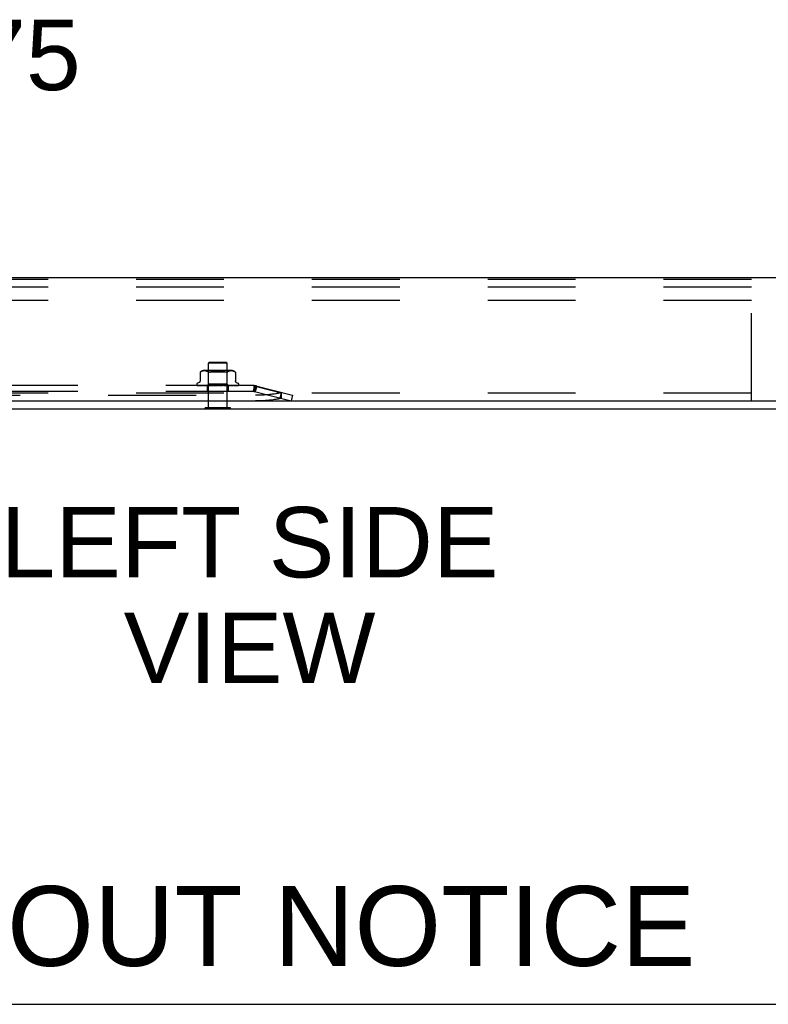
# Model space of a CAD drawing. Header units: inches. Extents: x 0 to 213, y 0 to 138.
# Tile 3 of 38: x 25 to 35, y 0 to 13. Entities that reach past the tile are written whole.
import ezdxf

# ---------------------------------------------------------------- set-up
doc = ezdxf.new("R2010")
doc.units = ezdxf.units.IN
doc.header["$LTSCALE"] = 11.736377
doc.header["$MEASUREMENT"] = 0
doc.linetypes.add('HIDDEN', pattern=[0.2, 0.1, -0.1])
doc.layers.get('0').update_dxf_attribs({"linetype": 'CONTINUOUS'})
doc.layers.add('DEFAULT_2', color=8, linetype='HIDDEN')
doc.layers.add('DIMENSIONS', color=7, linetype='CONTINUOUS')
doc.styles.get("Standard").update_dxf_attribs({"font": 'arial.ttf'})
doc.dimstyles.new('DIMSTYLE_1', dxfattribs={"dimtxt": 0.941421, "dimasz": 1.255227, "dimexe": 0.09, "dimexo": 0.07, "dimgap": 0.0375, "dimtad": 0, "dimtih": 1, "dimtoh": 1, "dimzin": 4, "dimdsep": 46, "dimtxsty": 'Standard', "dimblk": '_FILLED', "dimblk1": '_FILLED', "dimblk2": '_FILLED', "dimcen": 0.09, "dimazin": 1, "dimtfac": 1, "dimtdec": 3, "dimtofl": 0, "dimtmove": 0, "dimatfit": 3, "dimldrblk": '_FILLED', "dimfxl": 0, "dimtolj": 1, "dimtzin": 4, "dimarcsym": 0})

# ---------------------------------------------------------------- blocks, each defined once
blk = doc.blocks.new('_FILLED')
at = {"color": 0, "linetype": 'ByBlock'}
blk.add_solid([(0, 0), (-1, 0.2), (-1, -0.2)], dxfattribs=at)
blk = doc.blocks.new('*D14')
at = {"layer": 'DIMENSIONS', "color": 2, "linetype": 'Continuous'}
for p, q in [((22.034, 9.707), (22.034, 12.685)), ((22.034, 12.685), (23.132, 12.685)), ((22.034, 7.957), (22.034, 5.447))]:
    blk.add_line(p, q, dxfattribs=at)
at = {"layer": 'DIMENSIONS', "color": 2, "linetype": 'Continuous', "xscale": 1.2552274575, "yscale": 1.2552274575, "zscale": 1.2552274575}
for p, rotation in [((22.034, 9.707), 270), ((22.034, 7.957), 90)]:
    blk.add_blockref('_FILLED', p, dxfattribs=dict(at, rotation=rotation))
at = {"layer": 'DIMENSIONS', "color": 2, "linetype": 'Continuous', "insert": (23.603, 13.156), "char_height": 0.9414, "width": 2.55828, "attachment_point": 1, "line_spacing_factor": 0.9}
blk.add_mtext('1.75', dxfattribs=at)

msp = doc.modelspace()

# ---------------------------------------------------------------- linework, layer by layer
at = {"color": 3, "linetype": 'Continuous'}
for p, q in [((36.178, 9.707), (17.804, 9.707)), ((16.058, 8.061), (37.991, 8.061)), ((16.043, 7.957), (37.939, 7.957))]:
    msp.add_line(p, q, dxfattribs=at)
at = {"color": 7, "linetype": 'Continuous'}
for p, q in [((27.823, 7.953), (27.823, 7.957)), ((28.16, 7.953), (27.823, 7.953)), ((28.16, 7.953), (28.16, 7.957)), ((0, 0), (213.389, 0))]:
    msp.add_line(p, q, dxfattribs=at)
at = {"layer": 'DEFAULT_2', "color": 8, "linetype": 'HIDDEN'}
for p, q in [((35.116, 9.686), (16.116, 9.686)), ((35.116, 8.061), (35.116, 9.686)), ((35.116, 9.582), (16.116, 9.582)), ((35.116, 9.405), (16.116, 9.405)), ((27.877, 8.578), (27.867, 8.568)), ((28.115, 8.568), (27.867, 8.568)), ((27.867, 7.971), (27.867, 8.568)), ((27.877, 8.578), (28.105, 8.578)), ((28.105, 8.578), (28.115, 8.568)), ((28.115, 7.971), (28.115, 8.568)), ((27.755, 8.444), (27.755, 8.331)), ((27.755, 8.444), (27.756, 8.444)), ((27.756, 8.445), (27.756, 8.444)), ((27.758, 8.446), (27.759, 8.447)), ((27.759, 8.447), (27.764, 8.451)), ((27.775, 8.457), (27.769, 8.454)), ((27.78, 8.458), (27.775, 8.456)), ((27.786, 8.46), (27.78, 8.458)), ((27.791, 8.461), (27.786, 8.46)), ((27.796, 8.462), (27.791, 8.461)), ((27.801, 8.462), (27.796, 8.462)), ((27.806, 8.463), (27.801, 8.462)), ((27.811, 8.463), (27.806, 8.463)), ((27.816, 8.463), (27.811, 8.463)), ((28.171, 8.468), (27.812, 8.468)), ((27.821, 8.462), (27.816, 8.463)), ((27.826, 8.462), (27.821, 8.462)), ((27.831, 8.461), (27.826, 8.462)), ((27.836, 8.46), (27.831, 8.461)), ((27.842, 8.458), (27.836, 8.46)), ((27.847, 8.456), (27.842, 8.458)), ((27.866, 8.448), (27.846, 8.468)), ((27.853, 8.454), (27.847, 8.456)), ((28.117, 8.448), (27.866, 8.448)), ((27.866, 8.285), (27.866, 8.448)), ((27.94, 8.46), (27.953, 8.461)), ((28.043, 8.46), (28.054, 8.458)), ((28.076, 8.454), (28.086, 8.451)), ((28.112, 8.444), (28.114, 8.444)), ((28.117, 8.448), (28.137, 8.468)), ((28.117, 8.285), (28.117, 8.448)), ((28.12, 8.447), (28.125, 8.451)), ((28.13, 8.454), (28.125, 8.451)), ((28.136, 8.456), (28.13, 8.454)), ((28.141, 8.458), (28.136, 8.456)), ((28.147, 8.46), (28.141, 8.458)), ((28.152, 8.461), (28.147, 8.46)), ((28.157, 8.462), (28.152, 8.461)), ((28.162, 8.462), (28.157, 8.462)), ((28.167, 8.463), (28.162, 8.462)), ((28.172, 8.463), (28.167, 8.463)), ((28.177, 8.463), (28.172, 8.463)), ((28.182, 8.462), (28.177, 8.463)), ((28.187, 8.462), (28.181, 8.462)), ((28.192, 8.461), (28.187, 8.462)), ((28.197, 8.46), (28.192, 8.461)), ((28.203, 8.458), (28.197, 8.46)), ((28.208, 8.456), (28.203, 8.458)), ((28.214, 8.454), (28.208, 8.457)), ((28.227, 8.444), (28.228, 8.444)), ((28.228, 8.444), (28.228, 8.331)), ((27.736, 8.304), (27.721, 8.298)), ((28.247, 8.304), (28.262, 8.298)), ((35.116, 8.165), (16.116, 8.165)), ((28.471, 8.266), (19.512, 8.266)), ((28.471, 8.188), (19.512, 8.188)), ((27.71, 8.283), (27.71, 8.282)), ((27.714, 8.271), (27.714, 8.271)), ((27.848, 8.267), (27.719, 8.269)), ((27.849, 8.267), (27.722, 8.269)), ((27.852, 8.267), (27.726, 8.269)), ((27.734, 8.269), (27.734, 8.269)), ((27.856, 8.267), (27.735, 8.269)), ((27.861, 8.267), (27.742, 8.269)), ((27.742, 8.269), (27.742, 8.269)), ((27.867, 8.267), (27.757, 8.269)), ((27.757, 8.269), (27.757, 8.269)), ((27.768, 8.269), (27.767, 8.269)), ((27.874, 8.267), (27.768, 8.269)), ((27.768, 8.269), (27.768, 8.269)), ((27.777, 8.268), (27.783, 8.267)), ((27.783, 8.267), (27.789, 8.266)), ((27.883, 8.267), (27.788, 8.269)), ((27.892, 8.267), (27.801, 8.269)), ((27.801, 8.269), (27.801, 8.269)), ((27.812, 8.268), (27.82, 8.267)), ((27.82, 8.267), (27.826, 8.266)), ((27.903, 8.267), (27.826, 8.269)), ((27.914, 8.267), (27.842, 8.269)), ((27.842, 8.269), (27.842, 8.269)), ((27.842, 8.269), (27.858, 8.267)), ((27.847, 8.266), (27.866, 8.285)), ((27.848, 8.267), (27.848, 8.267)), ((27.849, 8.267), (27.849, 8.267)), ((27.851, 8.266), (27.851, 8.188)), ((27.852, 8.267), (27.852, 8.267)), ((27.852, 8.266), (27.856, 8.267)), ((27.856, 8.267), (27.856, 8.267)), ((27.858, 8.267), (27.869, 8.266)), ((27.861, 8.267), (27.861, 8.267)), ((27.864, 8.266), (27.861, 8.267)), ((27.862, 8.266), (27.867, 8.267)), ((28.117, 8.285), (27.866, 8.285)), ((27.867, 8.267), (27.867, 8.267)), ((27.926, 8.267), (27.87, 8.269)), ((27.874, 8.267), (27.875, 8.267)), ((27.88, 8.266), (27.875, 8.267)), ((27.877, 8.266), (27.883, 8.267)), ((27.883, 8.267), (27.883, 8.267)), ((27.938, 8.267), (27.887, 8.269)), ((27.887, 8.269), (27.888, 8.269)), ((27.888, 8.269), (27.917, 8.266)), ((27.892, 8.267), (27.893, 8.267)), ((27.899, 8.266), (27.893, 8.267)), ((27.895, 8.266), (27.903, 8.267)), ((27.903, 8.267), (27.903, 8.267)), ((27.914, 8.267), (27.914, 8.267)), ((27.921, 8.266), (27.914, 8.267)), ((27.917, 8.266), (27.925, 8.267)), ((27.952, 8.267), (27.918, 8.269)), ((27.926, 8.267), (27.925, 8.267)), ((27.964, 8.267), (27.937, 8.269)), ((27.937, 8.269), (27.937, 8.269)), ((27.937, 8.269), (27.967, 8.266)), ((27.938, 8.267), (27.938, 8.267)), ((27.946, 8.266), (27.938, 8.267)), ((27.942, 8.266), (27.951, 8.267)), ((27.952, 8.267), (27.951, 8.267)), ((27.964, 8.267), (27.965, 8.267)), ((27.973, 8.266), (27.965, 8.267)), ((27.969, 8.266), (27.978, 8.267)), ((28.001, 8.266), (27.992, 8.267)), ((27.996, 8.266), (28.005, 8.267)), ((28.039, 8.269), (28.018, 8.267)), ((28.018, 8.267), (28.019, 8.267)), ((28.028, 8.266), (28.019, 8.267)), ((28.023, 8.266), (28.032, 8.267)), ((28.071, 8.269), (28.032, 8.267)), ((28.032, 8.267), (28.032, 8.267)), ((28.071, 8.269), (28.041, 8.266)), ((28.09, 8.269), (28.044, 8.267)), ((28.044, 8.267), (28.045, 8.267)), ((28.053, 8.266), (28.045, 8.267)), ((28.049, 8.266), (28.057, 8.267)), ((28.119, 8.269), (28.057, 8.267)), ((28.057, 8.267), (28.057, 8.267)), ((28.136, 8.269), (28.069, 8.267)), ((28.069, 8.267), (28.069, 8.267)), ((28.077, 8.266), (28.069, 8.267)), ((28.071, 8.269), (28.071, 8.269)), ((28.073, 8.266), (28.08, 8.267)), ((28.162, 8.269), (28.08, 8.267)), ((28.08, 8.267), (28.08, 8.267)), ((28.177, 8.269), (28.09, 8.267)), ((28.09, 8.266), (28.097, 8.267)), ((28.09, 8.267), (28.091, 8.267)), ((28.097, 8.266), (28.091, 8.267)), ((28.094, 8.266), (28.1, 8.267)), ((28.097, 8.267), (28.119, 8.269)), ((28.199, 8.269), (28.1, 8.267)), ((28.1, 8.267), (28.1, 8.267)), ((28.212, 8.269), (28.108, 8.267)), ((28.108, 8.267), (28.109, 8.267)), ((28.114, 8.266), (28.109, 8.267)), ((28.112, 8.266), (28.116, 8.267)), ((28.229, 8.269), (28.116, 8.267)), ((28.116, 8.267), (28.116, 8.267)), ((28.116, 8.267), (28.116, 8.267)), ((28.136, 8.266), (28.117, 8.285)), ((28.119, 8.269), (28.119, 8.269)), ((28.238, 8.269), (28.122, 8.267)), ((28.122, 8.267), (28.122, 8.267)), ((28.126, 8.266), (28.122, 8.267)), ((28.125, 8.266), (28.127, 8.267)), ((28.25, 8.269), (28.127, 8.267)), ((28.127, 8.267), (28.127, 8.267)), ((28.256, 8.269), (28.131, 8.267)), ((28.131, 8.267), (28.131, 8.267)), ((28.134, 8.266), (28.131, 8.267)), ((28.132, 8.266), (28.132, 8.188)), ((28.134, 8.267), (28.133, 8.267)), ((28.262, 8.269), (28.134, 8.267)), ((28.264, 8.269), (28.135, 8.267)), ((28.135, 8.267), (28.135, 8.267)), ((28.136, 8.266), (28.135, 8.267)), ((28.136, 8.266), (28.136, 8.266)), ((28.151, 8.268), (28.162, 8.269)), ((28.162, 8.269), (28.162, 8.269)), ((28.186, 8.267), (28.193, 8.268)), ((28.193, 8.268), (28.199, 8.269)), ((28.199, 8.269), (28.199, 8.269)), ((28.212, 8.269), (28.212, 8.269)), ((28.229, 8.269), (28.229, 8.269)), ((28.251, 8.269), (28.25, 8.269)), ((28.267, 8.27), (28.267, 8.27)), ((28.273, 8.283), (28.273, 8.282)), ((28.484, 8.268), (28.464, 8.193)), ((28.464, 8.193), (28.972, 8.062)), ((28.471, 8.266), (28.471, 8.188)), ((28.503, 8.263), (28.483, 8.188)), ((28.484, 8.268), (28.991, 8.137)), ((28.491, 8.261), (28.84, 8.171)), ((28.491, 8.261), (28.491, 8.186)), ((28.511, 8.261), (28.491, 8.186)), ((28.84, 8.176), (28.821, 8.101)), ((28.84, 8.171), (28.84, 8.096)), ((19.487, 8.137), (28.496, 8.137)), ((19.487, 8.062), (28.496, 8.062)), ((28.991, 8.137), (28.972, 8.062)), ((28.16, 7.971), (27.823, 7.971)), ((27.823, 7.957), (27.823, 7.971)), ((28.16, 7.957), (28.16, 7.971))]:
    msp.add_line(p, q, dxfattribs=at)
for points in [[(27.756, 8.444), (27.755, 8.444), (27.755, 8.444)], [(27.756, 8.445), (27.757, 8.445), (27.758, 8.446)], [(27.758, 8.446), (27.757, 8.446), (27.757, 8.445)], [(27.769, 8.454), (27.764, 8.451), (27.759, 8.447)], [(27.853, 8.454), (27.858, 8.451), (27.863, 8.447)], [(27.876, 8.444), (27.873, 8.444), (27.871, 8.444), (27.869, 8.444), (27.867, 8.445), (27.865, 8.446), (27.863, 8.447)], [(27.876, 8.444), (27.879, 8.444), (27.882, 8.445)], [(27.888, 8.447), (27.885, 8.446), (27.882, 8.445)], [(28.005, 8.463), (27.991, 8.463), (27.978, 8.463), (27.965, 8.462), (27.953, 8.461), (27.94, 8.46), (27.928, 8.458), (27.917, 8.456), (27.907, 8.454), (27.897, 8.451), (27.888, 8.447)], [(27.888, 8.447), (27.897, 8.451), (27.907, 8.454), (27.917, 8.456)], [(28.005, 8.463), (28.018, 8.462), (28.03, 8.461)], [(28.095, 8.447), (28.086, 8.451), (28.076, 8.454), (28.066, 8.456), (28.054, 8.458), (28.043, 8.46), (28.03, 8.461)], [(28.112, 8.444), (28.109, 8.444), (28.107, 8.444), (28.104, 8.444), (28.101, 8.445), (28.098, 8.446), (28.095, 8.447)], [(28.12, 8.447), (28.118, 8.446), (28.116, 8.445), (28.114, 8.444)], [(28.214, 8.454), (28.219, 8.451), (28.224, 8.447)], [(28.224, 8.447), (28.225, 8.446), (28.226, 8.445), (28.227, 8.445), (28.227, 8.444)], [(28.227, 8.444), (28.227, 8.444), (28.227, 8.445), (28.226, 8.445), (28.225, 8.446), (28.224, 8.447)], [(27.755, 8.331), (27.755, 8.33), (27.755, 8.328), (27.755, 8.325), (27.754, 8.323), (27.753, 8.32), (27.752, 8.318), (27.751, 8.316), (27.75, 8.315), (27.749, 8.313), (27.747, 8.311), (27.746, 8.31), (27.745, 8.309), (27.743, 8.307), (27.741, 8.306), (27.74, 8.305), (27.738, 8.305), (27.736, 8.304)], [(28.247, 8.304), (28.245, 8.305), (28.243, 8.305), (28.242, 8.306), (28.24, 8.307), (28.238, 8.309), (28.237, 8.31), (28.235, 8.311), (28.234, 8.313), (28.233, 8.315), (28.232, 8.316), (28.231, 8.318), (28.23, 8.32), (28.229, 8.323), (28.228, 8.325), (28.228, 8.328), (28.228, 8.33), (28.228, 8.331)], [(27.721, 8.266), (27.72, 8.267), (27.719, 8.267), (27.718, 8.268), (27.717, 8.269), (27.716, 8.269), (27.715, 8.27), (27.715, 8.27), (27.715, 8.271), (27.714, 8.271), (27.714, 8.271), (27.714, 8.271)], [(27.719, 8.269), (27.719, 8.269), (27.718, 8.269), (27.718, 8.269), (27.717, 8.269), (27.717, 8.269), (27.716, 8.27), (27.716, 8.27), (27.716, 8.27), (27.715, 8.27)], [(27.715, 8.27), (27.716, 8.269), (27.718, 8.269), (27.719, 8.268), (27.72, 8.268), (27.721, 8.267), (27.723, 8.267), (27.725, 8.266)], [(27.722, 8.269), (27.722, 8.269), (27.721, 8.269), (27.721, 8.269), (27.72, 8.269), (27.72, 8.269), (27.72, 8.269), (27.72, 8.269), (27.72, 8.269)], [(27.72, 8.269), (27.72, 8.269), (27.72, 8.269)], [(27.72, 8.269), (27.72, 8.269), (27.721, 8.269), (27.721, 8.268), (27.722, 8.268), (27.722, 8.268), (27.723, 8.268), (27.723, 8.267), (27.724, 8.267), (27.725, 8.267), (27.725, 8.266), (27.726, 8.266)], [(27.726, 8.269), (27.725, 8.269), (27.725, 8.269), (27.724, 8.269)], [(27.724, 8.269), (27.726, 8.269), (27.728, 8.268), (27.729, 8.268), (27.731, 8.267), (27.733, 8.267), (27.736, 8.267), (27.737, 8.266)], [(27.735, 8.269), (27.735, 8.269), (27.734, 8.269), (27.734, 8.269), (27.734, 8.269)], [(27.734, 8.269), (27.734, 8.269), (27.734, 8.269), (27.735, 8.269)], [(27.735, 8.269), (27.735, 8.268), (27.736, 8.268), (27.737, 8.268), (27.737, 8.267), (27.738, 8.267), (27.738, 8.267), (27.739, 8.266), (27.74, 8.266)], [(27.742, 8.269), (27.743, 8.269), (27.746, 8.268), (27.749, 8.268), (27.751, 8.267), (27.754, 8.267), (27.757, 8.266), (27.759, 8.266)], [(27.757, 8.269), (27.757, 8.269), (27.757, 8.269), (27.757, 8.269), (27.758, 8.269), (27.758, 8.268)], [(27.758, 8.268), (27.759, 8.268), (27.76, 8.267), (27.761, 8.267), (27.762, 8.267), (27.763, 8.266), (27.763, 8.266)], [(27.767, 8.269), (27.77, 8.269), (27.777, 8.268)], [(27.788, 8.269), (27.788, 8.269), (27.788, 8.269), (27.788, 8.269), (27.789, 8.269), (27.789, 8.268), (27.79, 8.268), (27.79, 8.268), (27.792, 8.267)], [(27.792, 8.267), (27.793, 8.267), (27.794, 8.266), (27.794, 8.266)], [(27.801, 8.269), (27.804, 8.269), (27.812, 8.268)], [(27.826, 8.269), (27.826, 8.269), (27.826, 8.269), (27.827, 8.269), (27.827, 8.269), (27.828, 8.268), (27.828, 8.268), (27.829, 8.268)], [(27.829, 8.268), (27.83, 8.267), (27.831, 8.267), (27.832, 8.266), (27.832, 8.266)], [(27.847, 8.266), (27.848, 8.266), (27.848, 8.267), (27.848, 8.267), (27.848, 8.267), (27.848, 8.267), (27.848, 8.267)], [(27.848, 8.266), (27.848, 8.266), (27.848, 8.267), (27.848, 8.267), (27.848, 8.267)], [(27.848, 8.266), (27.848, 8.266), (27.848, 8.267), (27.849, 8.267), (27.849, 8.267)], [(27.849, 8.266), (27.849, 8.266), (27.849, 8.267), (27.85, 8.267), (27.85, 8.267), (27.849, 8.267), (27.849, 8.267)], [(27.851, 8.266), (27.851, 8.266), (27.851, 8.267), (27.852, 8.267), (27.852, 8.267), (27.852, 8.267), (27.852, 8.267)], [(27.854, 8.266), (27.853, 8.266), (27.853, 8.267), (27.852, 8.267), (27.852, 8.267)], [(27.856, 8.266), (27.856, 8.266), (27.856, 8.267), (27.856, 8.267), (27.856, 8.267), (27.856, 8.267)], [(27.859, 8.266), (27.859, 8.266), (27.86, 8.267), (27.86, 8.267), (27.861, 8.267), (27.861, 8.267), (27.861, 8.267)], [(27.868, 8.266), (27.868, 8.266), (27.868, 8.267), (27.868, 8.267), (27.868, 8.267), (27.867, 8.267)], [(27.87, 8.269), (27.87, 8.269), (27.87, 8.269), (27.871, 8.269), (27.871, 8.269), (27.872, 8.268), (27.873, 8.268), (27.873, 8.268), (27.874, 8.267), (27.875, 8.267), (27.876, 8.267), (27.876, 8.266)], [(27.872, 8.266), (27.873, 8.266), (27.873, 8.267), (27.874, 8.267), (27.874, 8.267), (27.874, 8.267), (27.874, 8.267)], [(27.885, 8.266), (27.884, 8.266), (27.884, 8.267), (27.884, 8.267), (27.884, 8.267), (27.883, 8.267)], [(27.89, 8.266), (27.89, 8.266), (27.891, 8.267), (27.891, 8.267), (27.892, 8.267), (27.892, 8.267), (27.892, 8.267)], [(27.905, 8.266), (27.905, 8.266), (27.904, 8.267), (27.904, 8.267), (27.904, 8.267), (27.903, 8.267)], [(27.911, 8.266), (27.911, 8.266), (27.912, 8.267), (27.913, 8.267), (27.913, 8.267), (27.914, 8.267), (27.914, 8.267)], [(27.918, 8.269), (27.919, 8.269), (27.919, 8.269), (27.92, 8.268), (27.921, 8.268), (27.921, 8.268), (27.922, 8.268), (27.922, 8.267), (27.924, 8.267)], [(27.924, 8.267), (27.924, 8.266), (27.924, 8.266)], [(27.928, 8.266), (27.928, 8.266), (27.928, 8.267), (27.927, 8.267), (27.927, 8.267), (27.926, 8.267)], [(27.934, 8.267), (27.934, 8.267), (27.934, 8.267), (27.934, 8.267), (27.934, 8.267), (27.934, 8.268), (27.934, 8.268), (27.934, 8.268), (27.934, 8.268), (27.935, 8.268), (27.935, 8.269), (27.936, 8.269), (27.936, 8.269), (27.937, 8.269), (27.937, 8.269)], [(27.935, 8.266), (27.935, 8.266), (27.936, 8.267), (27.937, 8.267), (27.937, 8.267), (27.938, 8.267), (27.938, 8.267)], [(27.954, 8.266), (27.954, 8.266), (27.953, 8.267), (27.953, 8.267), (27.952, 8.267), (27.952, 8.267)], [(27.961, 8.266), (27.961, 8.266), (27.962, 8.267), (27.963, 8.267), (27.963, 8.267), (27.964, 8.267), (27.964, 8.267)], [(27.979, 8.267), (27.978, 8.267), (27.976, 8.267), (27.975, 8.268), (27.973, 8.268), (27.971, 8.268), (27.97, 8.269)], [(27.97, 8.269), (27.97, 8.269), (27.971, 8.268), (27.971, 8.268), (27.972, 8.268), (27.972, 8.268), (27.973, 8.268), (27.973, 8.267), (27.973, 8.267)], [(27.973, 8.267), (27.974, 8.267), (27.974, 8.267), (27.974, 8.266), (27.975, 8.266)], [(27.979, 8.267), (27.979, 8.267), (27.978, 8.267), (27.978, 8.267)], [(27.981, 8.266), (27.981, 8.266), (27.98, 8.267), (27.979, 8.267), (27.979, 8.267)], [(27.988, 8.266), (27.989, 8.266), (27.989, 8.267), (27.99, 8.267), (27.991, 8.267), (27.991, 8.267), (27.992, 8.267)], [(28.008, 8.266), (28.008, 8.266), (28.007, 8.267), (28.007, 8.267), (28.006, 8.267), (28.005, 8.267), (28.005, 8.267)], [(28.015, 8.266), (28.016, 8.266), (28.017, 8.267), (28.017, 8.267), (28.018, 8.267), (28.018, 8.267)], [(28.035, 8.266), (28.035, 8.266), (28.034, 8.267), (28.033, 8.267), (28.033, 8.267), (28.032, 8.267), (28.032, 8.267)], [(28.034, 8.266), (28.034, 8.266), (28.034, 8.267), (28.035, 8.267)], [(28.035, 8.267), (28.036, 8.268), (28.036, 8.268), (28.037, 8.268), (28.037, 8.268), (28.038, 8.269), (28.039, 8.269), (28.039, 8.269)], [(28.042, 8.266), (28.042, 8.266), (28.043, 8.267), (28.043, 8.267), (28.044, 8.267), (28.044, 8.267)], [(28.061, 8.266), (28.06, 8.266), (28.059, 8.267), (28.059, 8.267), (28.058, 8.267), (28.058, 8.267), (28.057, 8.267)], [(28.067, 8.266), (28.067, 8.266), (28.067, 8.267), (28.068, 8.267), (28.068, 8.267), (28.069, 8.267)], [(28.083, 8.266), (28.083, 8.266), (28.082, 8.267), (28.081, 8.267), (28.081, 8.267), (28.08, 8.267), (28.08, 8.267)], [(28.083, 8.266), (28.083, 8.266), (28.084, 8.267), (28.084, 8.267), (28.085, 8.267), (28.086, 8.268), (28.086, 8.268), (28.087, 8.268), (28.088, 8.268), (28.088, 8.269), (28.089, 8.269), (28.09, 8.269), (28.09, 8.269)], [(28.089, 8.266), (28.089, 8.266), (28.089, 8.267), (28.089, 8.267), (28.09, 8.267), (28.09, 8.267)], [(28.103, 8.266), (28.102, 8.266), (28.102, 8.267), (28.101, 8.267), (28.101, 8.267), (28.1, 8.267), (28.1, 8.267)], [(28.107, 8.266), (28.107, 8.266), (28.107, 8.267), (28.108, 8.267), (28.108, 8.267), (28.108, 8.267)], [(28.118, 8.266), (28.118, 8.266), (28.117, 8.267), (28.117, 8.267), (28.116, 8.267), (28.116, 8.267), (28.116, 8.267)], [(28.121, 8.266), (28.121, 8.266), (28.121, 8.267), (28.121, 8.267), (28.122, 8.267), (28.122, 8.267)], [(28.129, 8.266), (28.128, 8.266), (28.128, 8.267), (28.128, 8.267), (28.127, 8.267), (28.127, 8.267), (28.127, 8.267)], [(28.129, 8.266), (28.129, 8.266), (28.13, 8.267), (28.131, 8.267), (28.132, 8.267), (28.132, 8.268), (28.133, 8.268), (28.134, 8.268), (28.135, 8.269), (28.135, 8.269), (28.136, 8.269), (28.136, 8.269)], [(28.131, 8.266), (28.131, 8.266), (28.131, 8.267), (28.131, 8.267), (28.131, 8.267), (28.131, 8.267)], [(28.133, 8.266), (28.133, 8.266), (28.133, 8.267), (28.133, 8.267), (28.133, 8.267)], [(28.135, 8.266), (28.134, 8.266), (28.134, 8.267), (28.134, 8.267), (28.134, 8.267), (28.134, 8.267), (28.134, 8.267)], [(28.135, 8.266), (28.135, 8.266), (28.135, 8.267), (28.135, 8.267), (28.135, 8.267), (28.135, 8.267), (28.135, 8.267)], [(28.136, 8.266), (28.138, 8.266), (28.151, 8.268)], [(28.17, 8.266), (28.171, 8.266), (28.172, 8.267), (28.173, 8.267), (28.174, 8.268)], [(28.174, 8.268), (28.175, 8.268), (28.175, 8.268), (28.176, 8.269), (28.176, 8.269), (28.177, 8.269), (28.177, 8.269), (28.177, 8.269)], [(28.176, 8.266), (28.178, 8.266), (28.186, 8.267)], [(28.205, 8.266), (28.206, 8.266), (28.207, 8.267), (28.207, 8.267), (28.208, 8.267), (28.21, 8.268)], [(28.21, 8.266), (28.212, 8.266), (28.215, 8.267), (28.218, 8.267), (28.221, 8.268), (28.224, 8.268), (28.227, 8.269), (28.229, 8.269)], [(28.21, 8.268), (28.21, 8.268), (28.211, 8.268), (28.211, 8.269), (28.211, 8.269), (28.212, 8.269), (28.212, 8.269)], [(28.233, 8.266), (28.233, 8.266), (28.234, 8.267), (28.235, 8.267), (28.235, 8.267), (28.236, 8.268), (28.237, 8.268)], [(28.236, 8.266), (28.238, 8.266), (28.24, 8.267), (28.243, 8.267), (28.245, 8.268), (28.247, 8.268), (28.249, 8.269), (28.251, 8.269)], [(28.237, 8.268), (28.238, 8.268), (28.238, 8.269), (28.239, 8.269), (28.239, 8.269)], [(28.239, 8.269), (28.239, 8.269), (28.239, 8.269), (28.239, 8.269), (28.238, 8.269), (28.238, 8.269)], [(28.251, 8.266), (28.252, 8.266), (28.253, 8.267), (28.253, 8.267), (28.254, 8.267), (28.254, 8.268), (28.255, 8.268), (28.255, 8.268), (28.256, 8.268), (28.256, 8.269)], [(28.253, 8.266), (28.253, 8.266), (28.255, 8.267), (28.257, 8.267), (28.259, 8.267), (28.26, 8.268), (28.262, 8.268), (28.263, 8.269), (28.264, 8.269)], [(28.256, 8.269), (28.257, 8.269), (28.257, 8.269), (28.257, 8.269)], [(28.257, 8.269), (28.257, 8.269), (28.257, 8.269), (28.257, 8.269), (28.257, 8.269), (28.257, 8.269), (28.256, 8.269), (28.256, 8.269), (28.256, 8.269)], [(28.261, 8.266), (28.261, 8.266), (28.261, 8.267), (28.262, 8.267), (28.263, 8.267), (28.263, 8.267), (28.264, 8.268), (28.264, 8.268), (28.265, 8.268), (28.265, 8.269), (28.266, 8.269), (28.266, 8.269), (28.266, 8.269), (28.267, 8.27), (28.267, 8.27)], [(28.261, 8.266), (28.261, 8.266), (28.263, 8.267), (28.264, 8.267), (28.265, 8.268), (28.266, 8.269)], [(28.264, 8.269), (28.263, 8.269), (28.263, 8.269), (28.262, 8.269), (28.262, 8.269)], [(28.267, 8.27), (28.267, 8.27), (28.267, 8.27), (28.267, 8.27), (28.267, 8.27), (28.266, 8.27), (28.266, 8.269), (28.266, 8.269), (28.265, 8.269), (28.265, 8.269), (28.264, 8.269), (28.264, 8.269), (28.264, 8.269)], [(28.471, 8.266), (28.475, 8.266), (28.478, 8.266), (28.481, 8.265), (28.485, 8.264), (28.488, 8.263), (28.491, 8.261)], [(28.471, 8.188), (28.475, 8.188), (28.478, 8.188), (28.481, 8.188), (28.485, 8.187), (28.488, 8.186), (28.491, 8.186)], [(28.84, 8.171), (28.826, 8.168), (28.811, 8.165), (28.796, 8.162), (28.781, 8.159), (28.765, 8.157), (28.749, 8.154), (28.732, 8.152), (28.715, 8.15), (28.698, 8.148), (28.681, 8.146), (28.663, 8.144), (28.645, 8.143), (28.627, 8.142), (28.609, 8.14), (28.59, 8.139), (28.571, 8.139), (28.553, 8.138), (28.534, 8.138), (28.515, 8.137), (28.496, 8.137)], [(28.84, 8.096), (28.826, 8.093), (28.811, 8.09), (28.796, 8.087), (28.781, 8.084), (28.765, 8.081), (28.749, 8.079), (28.732, 8.077), (28.715, 8.074), (28.698, 8.072), (28.681, 8.071), (28.663, 8.069), (28.645, 8.067), (28.627, 8.066), (28.609, 8.065), (28.59, 8.064), (28.571, 8.063), (28.553, 8.062), (28.534, 8.062), (28.515, 8.062), (28.496, 8.062)]]:
    msp.add_lwpolyline(points, dxfattribs=at)
for centre, radius, start, end in [((27.812, 8.391), 0.0776, 90, 136.6992), ((28.171, 8.391), 0.0776, 43.3008, 90), ((27.727, 8.283), 0.0167, 110, 180), ((28.256, 8.283), 0.0167, 0, 70), ((27.727, 8.282), 0.0167, 180, 250.0516), ((28.256, 8.282), 0.0167, 308.6218, 360), ((28.471, 8.108), 0.158, 75.5332, 90), ((28.471, 8.108), 0.08, 75.5332, 90)]:
    msp.add_arc(centre, radius, start, end, dxfattribs=at)

# ---------------------------------------------------------------- texts
at = {"layer": 'DIMENSIONS', "color": 2, "linetype": 'Continuous', "attachment_point": 2, "line_spacing_factor": 0.9}
for s, insert, char_height, width in [('LEFT SIDE\\PVIEW', (28.416, 6.645), 0.9414, 6.63544), ('DATA SUBJECT TO CHANGE WITHOUT NOTICE', (17.437, 1.58), 1.06694, 33.80108)]:
    msp.add_mtext(s, dxfattribs=dict(at, insert=insert, char_height=char_height, width=width))

# ---------------------------------------------------------------- dimensions: what is measured, and where the dimension line sits
at = {"layer": 'DIMENSIONS', "color": 2, "linetype": 'Continuous'}
dim = msp.add_linear_dim(base=(22.034, 7.957), p1=(17.991, 9.707), p2=(16.163, 7.957), angle=270, text='<>\\P[]', dimstyle='DIMSTYLE_1', dxfattribs=at)
dim.commit()
dim.dimension.update_dxf_attribs({"geometry": '*D14', "text_midpoint": (24.927, 12.68), "dimtype": 160})

doc.saveas('drawing.dxf')
